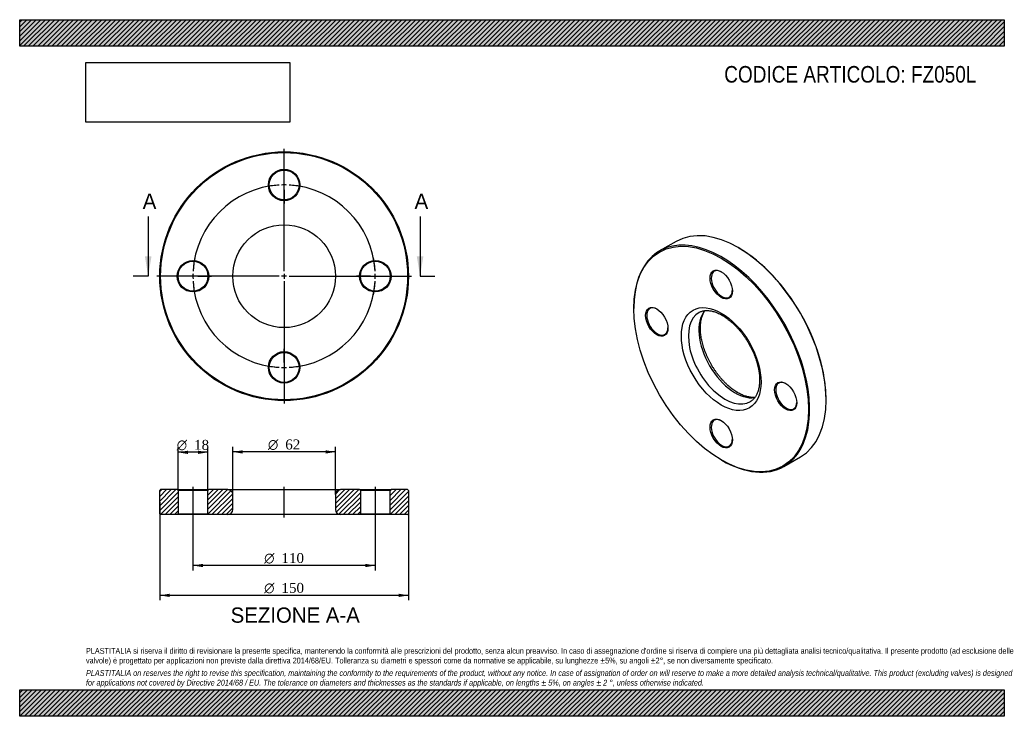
# Model space of a CAD drawing. Header units: millimetres. Extents: x 0 to 594, y 0 to 420.
import ezdxf
from ezdxf.enums import TextEntityAlignment as Align
from ezdxf.lldxf.tags import DXFTag

# ---------------------------------------------------------------- set-up
doc = ezdxf.new("R2010")
doc.units = ezdxf.units.MM
doc.header["$LTSCALE"] = 2
for name, color, linetype in [('Default', 7, 'Continuous'), ('DV2_Default', 7, 'Continuous'), ('DV3_Default', 7, 'Continuous'), ('FZ050L', 7, 'Continuous')]:
    doc.layers.add(name, color=color, linetype=linetype)
doc.styles.add('SEACAD_Solid_Edge_ANSI', font='seans.ttf')
doc.styles.add('SEACAD_Solid_Edge_ANSI1_Symbols', font='semeca1.ttf')
doc.styles.add('SEACAD_Times_New_Roman', font='times.ttf')
tags = doc.linetypes.add('CENTER2', pattern=[28.575, 19.05, -3.175, 3.175, -3.175]).pattern_tags.tags
tags[10:11] = [DXFTag(74, 4), DXFTag(75, 0), DXFTag(340, '0'), DXFTag(46, 0.0), DXFTag(50, 0.0), DXFTag(44, 0.0), DXFTag(45, 0.0)]
tags[8:9] = [DXFTag(74, 4), DXFTag(75, 0), DXFTag(340, '0'), DXFTag(46, 0.0), DXFTag(50, 0.0), DXFTag(44, 0.0), DXFTag(45, 0.0)]
tags[6:7] = [DXFTag(74, 4), DXFTag(75, 0), DXFTag(340, '0'), DXFTag(46, 0.0), DXFTag(50, 0.0), DXFTag(44, 0.0), DXFTag(45, 0.0)]
tags[4:5] = [DXFTag(74, 4), DXFTag(75, 0), DXFTag(340, '0'), DXFTag(46, 0.0), DXFTag(50, 0.0), DXFTag(44, 0.0), DXFTag(45, 0.0)]
picture_1 = doc.add_image_def('image1.jpg', size_in_pixel=(4302, 1260))

# ---------------------------------------------------------------- blocks, each defined once
blk = doc.blocks.new('SE')
at = {"layer": 'FZ050L', "color": 7, "linetype": 'Continuous'}
for p, q in [((395.96, 286.27), (386.06, 280.55)), ((433.81, 282.35), (433.46, 282.56)), ((370.53, 246.22), (370.53, 245.81)), ((486.49, 190.7), (486.49, 191.11)), ((423.21, 154.57), (423.56, 154.37)), ((461.06, 150.65), (470.96, 156.37))]:
    blk.add_line(p, q, dxfattribs=at)
for centre, major_axis, start_param, end_param in [((433.46, 221.32), (-37.5, 64.95), 3.141593, 6.283185), ((423.56, 215.6), (37.5, -64.95), 0, 3.926991), ((433.81, 221.52), (37.25, -64.52), 0.785398, 2.356194), ((423.56, 260.51), (-4.5, 7.79), 0, 3.899585), ((423.56, 260.51), (-4.5, 7.79), 5.525193, 6.283185), ((384.67, 238.06), (-4.5, 7.79), 0, 3.899585), ((384.67, 238.06), (-4.5, 7.79), 5.525193, 6.283185), ((431.69, 220.3), (15.5, -26.85), 3.35837, 6.068203), ((425.33, 216.62), (-15.5, 26.85), 0, 3.143164), ((425.33, 216.62), (-15.5, 26.85), 6.282303, 6.283185), ((462.45, 193.15), (-4.5, 7.79), 0, 3.899585), ((462.45, 193.15), (-4.5, 7.79), 5.525193, 6.283185), ((423.56, 170.7), (-4.5, 7.79), 0, 3.899585), ((423.56, 170.7), (-4.5, 7.79), 5.525193, 6.283185), ((423.56, 215.6), (37.5, -64.95), 5.497787, 6.283185)]:
    blk.add_ellipse(centre, major_axis=major_axis, ratio=0.57735, start_param=start_param, end_param=end_param, dxfattribs=at)
for centre, major_axis in [((423.21, 215.4), (-37.25, 64.52)), ((423.21, 260.31), (4.75, -8.23)), ((423.21, 215.4), (17, -29.44)), ((384.32, 237.85), (4.75, -8.23)), ((462.1, 192.94), (4.75, -8.23)), ((423.21, 170.49), (4.75, -8.23))]:
    blk.add_ellipse(centre, major_axis=major_axis, ratio=0.57735, dxfattribs=at)
for points, knots in [([(409.84, 243.47), (409.93, 243.52), (410.24, 243.71), (410.9, 244), (411.75, 244.3), (412.66, 244.51), (413.6, 244.63), (414.58, 244.67), (415.59, 244.63), (416.62, 244.51), (417.68, 244.31), (418.77, 244.02), (419.88, 243.66), (421.02, 243.21), (422.17, 242.68), (423.33, 242.08), (424.51, 241.4), (425.69, 240.64), (426.87, 239.8), (428.05, 238.89), (429.22, 237.91), (430.39, 236.86), (431.53, 235.75), (432.66, 234.58), (433.77, 233.34), (434.85, 232.06), (435.9, 230.72), (436.92, 229.34), (437.9, 227.91), (438.83, 226.45), (439.73, 224.96), (440.58, 223.44), (441.37, 221.9), (442.12, 220.34), (442.81, 218.76), (443.44, 217.18), (444.02, 215.6), (444.53, 214.03), (444.99, 212.46), (445.38, 210.91), (445.71, 209.38), (445.97, 207.87), (446.17, 206.39), (446.3, 204.95), (446.37, 203.55), (446.38, 202.19), (446.32, 200.88), (446.2, 199.62), (446.02, 198.43), (445.79, 197.29), (445.49, 196.21), (445.15, 195.2), (444.75, 194.26), (444.3, 193.39), (443.81, 192.58), (443.26, 191.85), (442.66, 191.18), (442.01, 190.59), (441.39, 190.11), (441.01, 189.89), (440.84, 189.8)], [0, 0, 0, 0, 0.00594, 0.025447, 0.044853, 0.063942, 0.082623, 0.100905, 0.118849, 0.136531, 0.154021, 0.171377, 0.188645, 0.205862, 0.223052, 0.240235, 0.257419, 0.274614, 0.291827, 0.309062, 0.326319, 0.3436, 0.360904, 0.378229, 0.395574, 0.412936, 0.430313, 0.447702, 0.465102, 0.482508, 0.499918, 0.51733, 0.53474, 0.552145, 0.569543, 0.58693, 0.604304, 0.621662, 0.639002, 0.65632, 0.673616, 0.690886, 0.708129, 0.725345, 0.742535, 0.759699, 0.776842, 0.79397, 0.811093, 0.828222, 0.845374, 0.862576, 0.879863, 0.89728, 0.914882, 0.932735, 0.95091, 0.969468, 0.988432, 1, 1, 1, 1]), ([(433.19, 195.13), (432.97, 195.27), (432.41, 195.59), (431.39, 196.25), (430.22, 197.07), (429.04, 197.98), (427.86, 198.96), (426.7, 200), (425.55, 201.11), (424.42, 202.28), (423.31, 203.51), (422.23, 204.79), (421.17, 206.13), (420.16, 207.51), (419.18, 208.93), (418.24, 210.39), (417.34, 211.88), (416.49, 213.4), (415.69, 214.94), (414.94, 216.5), (414.25, 218.07), (413.61, 219.65), (413.03, 221.23), (412.51, 222.81), (412.06, 224.38), (411.66, 225.93), (411.33, 227.46), (411.06, 228.97), (410.86, 230.45), (410.73, 231.9), (410.65, 233.3), (410.64, 234.66), (410.7, 235.97), (410.81, 237.23), (410.99, 238.43), (411.22, 239.57), (411.51, 240.65), (411.85, 241.66), (412.25, 242.61), (412.69, 243.49), (413.09, 244.14), (413.34, 244.5), (413.42, 244.61)], [0, 0, 0, 0, 0.0119383, 0.0347744, 0.057637, 0.0805277, 0.1034491, 0.1264017, 0.1493846, 0.1723961, 0.1954336, 0.2184944, 0.2415752, 0.2646725, 0.2877829, 0.3109029, 0.3340287, 0.3571567, 0.3802828, 0.4034026, 0.4265123, 0.4496084, 0.4726871, 0.495745, 0.5187784, 0.5417841, 0.564759, 0.5877006, 0.6106069, 0.6334769, 0.6563112, 0.6791119, 0.701884, 0.724636, 0.7473811, 0.7701318, 0.7929126, 0.8157576, 0.8387122, 0.8618353, 0.8852006, 0.8953666, 0.8953666, 0.8953666, 0.8953666]), ([(443.6, 192.32), (443.52, 192.31), (443.12, 192.27), (442.39, 192.25), (441.38, 192.29), (440.34, 192.42), (439.28, 192.63), (438.19, 192.92), (437.08, 193.29), (435.94, 193.74), (434.8, 194.26), (433.85, 194.76), (433.35, 195.04), (433.19, 195.13)], [0.3184168, 0.3184168, 0.3184168, 0.3184168, 0.338154, 0.4118992, 0.4842967, 0.5556504, 0.6262418, 0.6963052, 0.7660247, 0.8355397, 0.9049531, 0.9743384, 1, 1, 1, 1])]:
    blk.add_open_spline(points, degree=3, knots=knots, dxfattribs=at)
blk = doc.blocks.new('SE1')
at = {"layer": 'Default', "color": 7, "linetype": 'CENTER2'}
for start, end in [(93.12522, 176.87478), (3.12522, 86.87478), (183.12522, 266.87478), (273.12522, 356.87478)]:
    blk.add_arc((159.54, 265.35), 55, start, end, dxfattribs=at)
at = {"layer": 'DV2_Default', "color": 7, "linetype": 'CENTER2'}
for p, q in [((159.54, 268.35), (159.54, 342.1)), ((159.54, 323.35), (159.54, 331.6)), ((159.54, 318.85), (159.54, 321.85)), ((159.54, 317.35), (159.54, 309.1)), ((156.54, 265.35), (82.79, 265.35)), ((101.54, 265.35), (93.29, 265.35)), ((106.04, 265.35), (103.04, 265.35)), ((107.54, 265.35), (115.79, 265.35)), ((161.04, 265.35), (158.04, 265.35)), ((159.54, 266.85), (159.54, 263.85)), ((159.54, 262.35), (159.54, 188.6)), ((162.54, 265.35), (236.29, 265.35)), ((211.54, 265.35), (203.29, 265.35)), ((211.54, 265.35), (203.79, 265.35)), ((213.04, 265.35), (216.04, 265.35)), ((213.04, 265.35), (216.04, 265.35)), ((217.54, 265.35), (225.29, 265.35)), ((217.54, 265.35), (225.79, 265.35)), ((159.54, 213.35), (159.54, 221.6)), ((159.54, 211.85), (159.54, 208.85)), ((159.54, 207.35), (159.54, 199.1))]:
    blk.add_line(p, q, dxfattribs=at)
for start, end in [(93.12522, 101.71959), (88.43739, 91.56261), (78.28041, 86.87478), (168.28041, 176.87478), (3.12522, 11.71959), (3.12522, 11.19872), (178.43739, 181.56261), (183.12522, 191.71959), (348.28041, 356.87478), (348.80128, 356.87478), (358.43739, 1.56261), (358.43739, 1.56261), (258.28041, 266.87478), (268.43739, 271.56261), (273.12522, 281.71959)]:
    blk.add_arc((159.54, 265.35), 55, start, end, dxfattribs=at)
at = {"layer": 'FZ050L', "color": 7, "linetype": 'Continuous'}
for centre, radius in [((159.54, 265.35), 75), ((159.54, 265.35), 74.5), ((159.54, 320.35), 9.5), ((159.54, 320.35), 9), ((159.54, 265.35), 31), ((104.54, 265.35), 9.5), ((104.54, 265.35), 9), ((214.54, 265.35), 9.5), ((214.54, 265.35), 9), ((159.54, 210.35), 9.5), ((159.54, 210.35), 9)]:
    blk.add_circle(centre, radius, dxfattribs=at)
blk = doc.blocks.new('SE3')
at = {"color": 7, "linetype": 'Continuous', "style": 'SEACAD_Solid_Edge_ANSI'}
blk.add_text('A', height=9.2, dxfattribs=at).set_placement((74.22, 315.15), align=Align.TOP_LEFT)
blk = doc.blocks.new('SE4')
at = {"color": 7, "linetype": 'Continuous', "style": 'SEACAD_Solid_Edge_ANSI'}
blk.add_text('A', height=9.2, dxfattribs=at).set_placement((238.22, 315.15), align=Align.TOP_LEFT)
blk = doc.blocks.new('SEANNOT_GROUP')
at = {"linetype": 'Continuous'}
blk.add_hatch(color=7, dxfattribs=at).paths.add_polyline_path([(75.53, 277.35), (77.53, 265.35), (79.53, 277.35)])
at = {"color": 7, "linetype": 'Continuous'}
blk.add_lwpolyline([(77.53, 301.35), (77.53, 265.35)], dxfattribs=at)
blk = doc.blocks.new('SEANNOT_GROUP1')
at = {"linetype": 'Continuous'}
blk.add_hatch(color=7, dxfattribs=at).paths.add_polyline_path([(239.54, 277.35), (241.54, 265.35), (243.54, 277.35)])
at = {"color": 7, "linetype": 'Continuous'}
blk.add_lwpolyline([(241.54, 301.35), (241.54, 265.35)], dxfattribs=at)
blk = doc.blocks.new('SE2')
at = {"layer": 'Default', "color": 7, "linetype": 'CENTER2'}
for p, q in [((77.53, 265.35), (68.53, 265.35)), ((241.54, 265.35), (250.54, 265.35))]:
    blk.add_line(p, q, dxfattribs=at)
at = {"layer": 'Default'}
for name in ['SE3', 'SE4', 'SEANNOT_GROUP', 'SEANNOT_GROUP1']:
    blk.add_blockref(name, (0, 0), dxfattribs=at)
blk = doc.blocks.new('SE5')
at = {"layer": 'FZ050L', "linetype": 'Continuous'}
h = blk.add_hatch(dxfattribs=at)
h.set_pattern_fill('LINE', scale=0.62992, angle=45, style=0)
h.paths.add_polyline_path([(95.04, 136.67), (85.04, 136.67), (84.54, 136.17), (84.54, 122.17), (85.04, 121.67), (95.04, 121.67), (95.54, 122.17), (95.54, 136.17)])
h = blk.add_hatch(dxfattribs=at)
h.set_pattern_fill('LINE', scale=0.62992, angle=45, style=0)
edge = h.paths.add_edge_path()
edge.add_line((114.04, 121.67), (125.54, 121.67))
edge.add_arc((125.54, 124.67), 3, 270, 360)
edge.add_line((128.54, 124.67), (128.54, 133.67))
edge.add_arc((125.54, 133.67), 3, 0, 90)
edge.add_line((125.54, 136.67), (114.04, 136.67))
edge.add_line((114.04, 136.67), (113.54, 136.17))
edge.add_line((113.54, 136.17), (113.54, 122.17))
edge.add_line((113.54, 122.17), (114.04, 121.67))
h = blk.add_hatch(dxfattribs=at)
h.set_pattern_fill('LINE', scale=0.62992, angle=45, style=0)
edge = h.paths.add_edge_path()
edge.add_line((205.54, 122.17), (205.54, 136.17))
edge.add_line((205.54, 136.17), (205.04, 136.67))
edge.add_line((205.04, 136.67), (193.54, 136.67))
edge.add_arc((193.54, 133.67), 3, 90, 180)
edge.add_line((190.54, 133.67), (190.54, 124.67))
edge.add_arc((193.54, 124.67), 3, 180, 270)
edge.add_line((193.54, 121.67), (205.04, 121.67))
edge.add_line((205.04, 121.67), (205.54, 122.17))
h = blk.add_hatch(dxfattribs=at)
h.set_pattern_fill('LINE', scale=0.62992, angle=45, style=0)
h.paths.add_polyline_path([(223.54, 136.17), (223.54, 122.17), (224.04, 121.67), (234.04, 121.67), (234.54, 122.17), (234.54, 136.17), (234.04, 136.67), (224.04, 136.67)])
at = {"layer": 'DV3_Default', "color": 7, "linetype": 'CENTER2'}
for p, q in [((104.54, 138.42), (104.54, 119.92)), ((159.54, 119.92), (159.54, 138.42)), ((214.54, 138.42), (214.54, 119.92))]:
    blk.add_line(p, q, dxfattribs=at)
at = {"layer": 'FZ050L', "color": 7, "linetype": 'Continuous'}
for p, q in [((85.04, 136.67), (84.54, 136.17)), ((95.04, 136.67), (85.04, 136.67)), ((95.04, 136.67), (114.04, 136.67)), ((95.04, 136.67), (95.54, 136.17)), ((113.54, 136.17), (114.04, 136.67)), ((125.54, 136.67), (114.04, 136.67)), ((125.54, 136.67), (193.54, 136.67)), ((205.04, 136.67), (193.54, 136.67)), ((205.04, 136.67), (224.04, 136.67)), ((205.04, 136.67), (205.54, 136.17)), ((223.54, 136.17), (224.04, 136.67)), ((234.04, 136.67), (224.04, 136.67)), ((234.54, 136.17), (234.04, 136.67)), ((84.54, 122.17), (84.54, 136.17)), ((113.54, 136.17), (95.54, 136.17)), ((95.54, 136.17), (95.54, 122.17)), ((113.54, 122.17), (113.54, 136.17)), ((128.54, 124.67), (128.54, 133.67)), ((190.54, 133.67), (190.54, 124.67)), ((223.54, 136.17), (205.54, 136.17)), ((205.54, 136.17), (205.54, 122.17)), ((223.54, 122.17), (223.54, 136.17)), ((234.54, 136.17), (234.54, 122.17)), ((84.54, 122.17), (85.04, 121.67)), ((95.04, 121.67), (85.04, 121.67)), ((95.54, 122.17), (95.04, 121.67)), ((114.04, 121.67), (95.04, 121.67)), ((95.54, 122.17), (113.54, 122.17)), ((114.04, 121.67), (113.54, 122.17)), ((125.54, 121.67), (114.04, 121.67)), ((193.54, 121.67), (125.54, 121.67)), ((205.04, 121.67), (193.54, 121.67)), ((205.54, 122.17), (205.04, 121.67)), ((224.04, 121.67), (205.04, 121.67)), ((205.54, 122.17), (223.54, 122.17)), ((224.04, 121.67), (223.54, 122.17)), ((234.04, 121.67), (224.04, 121.67)), ((234.04, 121.67), (234.54, 122.17))]:
    blk.add_line(p, q, dxfattribs=at)
for centre, start, end in [((125.54, 133.67), 0, 90), ((193.54, 133.67), 90, 180), ((125.54, 124.67), 270, 0), ((193.54, 124.67), 180, 270)]:
    blk.add_arc(centre, 3, start, end, dxfattribs=at)
blk = doc.blocks.new('GDimGGroup')
at = {"layer": 'Default', "linetype": 'Continuous'}
for points in [[(110.54, 89.92), (110.54, 91.92), (104.54, 90.92)], [(208.54, 89.92), (214.54, 90.92), (208.54, 91.92)]]:
    blk.add_hatch(color=7, dxfattribs=at).paths.add_polyline_path(points)
at = {"layer": 'Default', "color": 7, "linetype": 'Continuous'}
for p, q in [((104.54, 121.67), (104.54, 87.92)), ((214.54, 121.67), (214.54, 87.92)), ((214.54, 90.92), (104.54, 90.92))]:
    blk.add_line(p, q, dxfattribs=at)
for s, style, p in [('O', 'SEACAD_Solid_Edge_ANSI1_Symbols', (147.49, 98.42)), ('110', 'SEACAD_Times_New_Roman', (157.93, 98.42))]:
    blk.add_text(s, height=6, dxfattribs=dict(at, style=style)).set_placement(p, align=Align.TOP_LEFT)
blk = doc.blocks.new('GDimGGroup1')
at = {"layer": 'Default', "linetype": 'Continuous'}
for points in [[(101.54, 160.16), (95.54, 159.16), (101.54, 158.16)], [(107.54, 160.16), (107.54, 158.16), (113.54, 159.16)]]:
    blk.add_hatch(color=7, dxfattribs=at).paths.add_polyline_path(points)
at = {"layer": 'Default', "color": 7, "linetype": 'Continuous'}
for p, q in [((95.54, 136.17), (95.54, 162.16)), ((113.54, 136.17), (113.54, 162.16)), ((113.54, 159.16), (95.54, 159.16))]:
    blk.add_line(p, q, dxfattribs=at)
for s, style, p in [('O', 'SEACAD_Solid_Edge_ANSI1_Symbols', (94.77, 166.66)), ('18', 'SEACAD_Times_New_Roman', (105.21, 166.66))]:
    blk.add_text(s, height=6, dxfattribs=dict(at, style=style)).set_placement(p, align=Align.TOP_LEFT)
blk = doc.blocks.new('GDimGGroup2')
at = {"layer": 'Default', "linetype": 'Continuous'}
for points in [[(134.54, 160.4), (128.54, 159.4), (134.54, 158.4)], [(184.54, 160.4), (184.54, 158.4), (190.54, 159.4)]]:
    blk.add_hatch(color=7, dxfattribs=at).paths.add_polyline_path(points)
at = {"layer": 'Default', "color": 7, "linetype": 'Continuous'}
for p, q in [((128.54, 133.67), (128.54, 162.4)), ((190.54, 133.67), (190.54, 162.4)), ((190.54, 159.4), (128.54, 159.4))]:
    blk.add_line(p, q, dxfattribs=at)
for s, style, p in [('O', 'SEACAD_Solid_Edge_ANSI1_Symbols', (149.77, 166.9)), ('62', 'SEACAD_Times_New_Roman', (160.21, 166.9))]:
    blk.add_text(s, height=6, dxfattribs=dict(at, style=style)).set_placement(p, align=Align.TOP_LEFT)
blk = doc.blocks.new('GDimGGroup3')
at = {"layer": 'Default', "linetype": 'Continuous'}
for points in [[(90.54, 71.92), (90.54, 73.92), (84.54, 72.92)], [(228.54, 71.92), (234.54, 72.92), (228.54, 73.92)]]:
    blk.add_hatch(color=7, dxfattribs=at).paths.add_polyline_path(points)
at = {"layer": 'Default', "color": 7, "linetype": 'Continuous'}
for p, q in [((84.54, 129.17), (84.54, 69.92)), ((234.54, 129.17), (234.54, 69.92)), ((234.54, 72.92), (84.54, 72.92))]:
    blk.add_line(p, q, dxfattribs=at)
for s, style, p in [('O', 'SEACAD_Solid_Edge_ANSI1_Symbols', (147.49, 80.42)), ('150', 'SEACAD_Times_New_Roman', (157.93, 80.42))]:
    blk.add_text(s, height=6, dxfattribs=dict(at, style=style)).set_placement(p, align=Align.TOP_LEFT)

msp = doc.modelspace()

# ---------------------------------------------------------------- hatches: boundary and pattern name
at = {"layer": 'Default', "linetype": 'Continuous'}
h = msp.add_hatch(dxfattribs=at)
h.set_pattern_fill('LINE', scale=0.62992, angle=45, style=0)
h.paths.add_polyline_path([(594, 404), (594, 420), (0, 420), (0, 404)])
for points in [[(594, 404), (594, 420), (0, 420), (0, 404)], [(594, 0), (594, 16), (0, 16), (0, 0)]]:
    msp.add_hatch(color=7, dxfattribs=at).paths.add_polyline_path(points)
h = msp.add_hatch(dxfattribs=at)
h.set_pattern_fill('LINE', scale=0.62992, angle=45, style=0)
h.paths.add_polyline_path([(594, 0), (594, 16), (0, 16), (0, 0)])

# ---------------------------------------------------------------- linework, layer by layer
at = {"layer": 'Default', "color": 7, "linetype": 'Continuous'}
for p, q in [((0, 420), (594, 420)), ((0, 404), (0, 420)), ((594, 420), (594, 404)), ((594, 404), (0, 404)), ((0, 16), (594, 16)), ((0, 0), (0, 16)), ((594, 16), (594, 0)), ((594, 0), (0, 0))]:
    msp.add_line(p, q, dxfattribs=at)

# ---------------------------------------------------------------- block references
at = {"layer": 'Default'}
for name in ['SE1', 'SE2', 'SE', 'GDimGGroup1', 'GDimGGroup2', 'SE5', 'GDimGGroup3', 'GDimGGroup']:
    msp.add_blockref(name, (0, 0), dxfattribs=at)

# ---------------------------------------------------------------- texts
at = {"layer": 'Default', "color": 7, "linetype": 'Continuous', "style": 'SEACAD_Solid_Edge_ANSI'}
msp.add_text('SEZIONE A-A', height=9.2, dxfattribs=at).set_placement((127.26, 65.6), align=Align.TOP_LEFT)
at = {"layer": 'Default', "attachment_point": 1}
for s, insert, char_height, width in [('{\\fArial Narrow|b0||i0||c0|p34;\\C7;\\H10.;\\W1.;CODICE ARTICOLO: FZ050L}', (425.04, 392.07), 10, 158.5992), ("{\\fArial Narrow|b0||i0||c0|p34;\\C7;\\H3.5;\\W1.;PLASTITALIA si riserva il diritto di revisionare la presente specifica, mantenendo la conformità alle prescrizioni del prodotto, senza alcun preavviso. In caso di assegnazione d'ordine si riserva di compiere una più dettagliata analisi tecnico/qualitativa. Il presente prodotto (ad esclusione delle \\P}{\\fArial Narrow|b0||i0||c0|p34;\\C7;\\H3.5;\\W1.;valvole) è progettato per applicazioni non previste dalla direttiva 2014/68/EU. Tolleranza su diametri e spessori come da normative se applicabile, su lunghezze ±5%, su angoli ±2°, se non diversamente specificato.\\P}{\\fArial Narrow|b0||i0||c0|p34;\\C7;\\H1.;\\W1.;   \\P}{\\fArial Narrow|b0||i1||c0|p34;\\C7;\\H3.5;\\W1.;PLASTITALIA on reserves the right to revise this specification, maintaining the conformity to the requirements of the product, without any notice. In case of assignation of order on will reserve to make a more detailed analysis technical/qualitative. This product (excluding valves) is designed \\P}{\\fArial Narrow|b0||i1||c0|p34;\\C7;\\H3.5;\\W1.;for applications not covered by Directive 2014/68 / EU. The tolerance on diameters and thicknesses as the standards if applicable, on lengths ± 5%, on angles ± 2 °, unless otherwise indicated.\\P}", (40, 41.2), 3.5, 514)]:
    msp.add_mtext(s, dxfattribs=dict(at, insert=insert, char_height=char_height, width=width))

# ---------------------------------------------------------------- pictures from other files: only their frames are drawn
image = msp.add_image(picture_1, insert=(40, 358.21), size_in_units=(122.91, 36))
image.dxf.flags = 7

doc.saveas('drawing.dxf')
